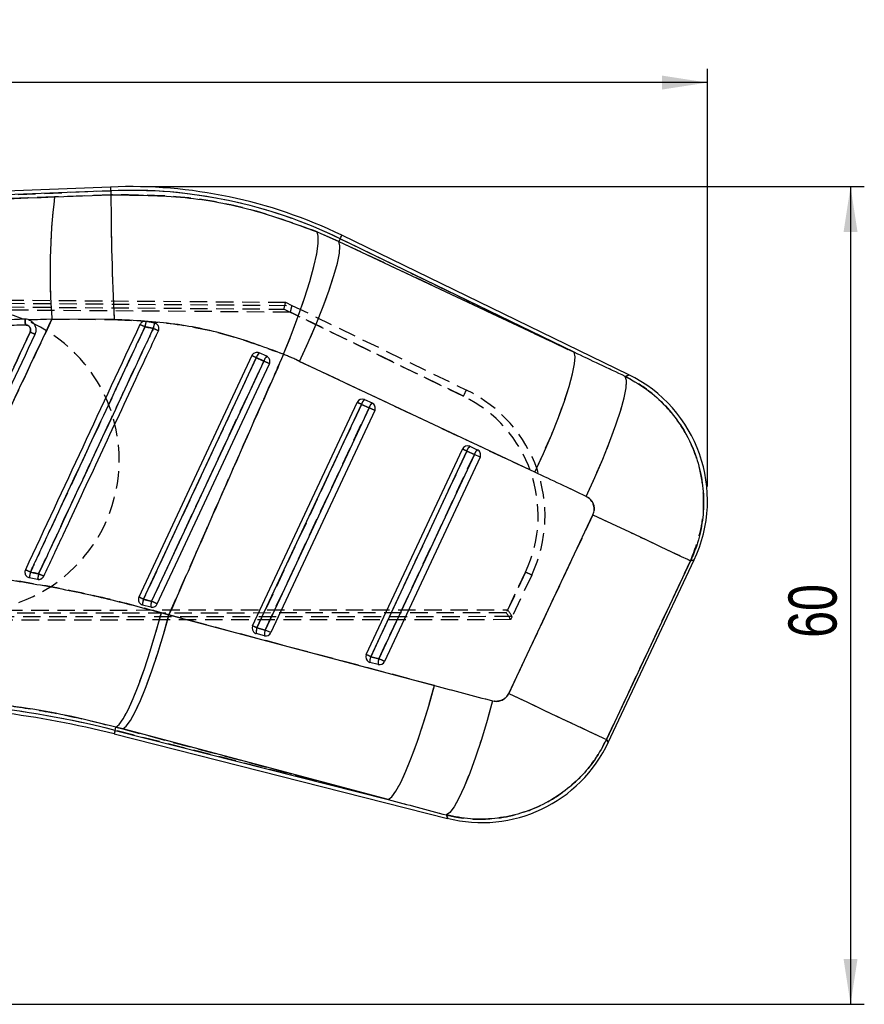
# Model space of a CAD drawing. Extents: x 30 to 368, y 7 to 290.
# Tile 13 of 13: x 306 to 368, y 218 to 290. Entities that reach past the tile are written whole.
import ezdxf

# ---------------------------------------------------------------- set-up
doc = ezdxf.new("R2010")
doc.units = 0
doc.linetypes.add('HIDDEN', pattern=[1.905, 1.27, -0.635])
doc.layers.get('0').update_dxf_attribs({"linetype": 'CONTINUOUS'})
doc.styles.add('SLDTEXTSTYLE0', font='TXT', dxfattribs={"width": 0.75})
doc.dimstyles.new('SLDDIMSTYLE0', dxfattribs={"dimtxt": 3.5, "dimasz": 3.302, "dimexe": 0, "dimexo": 0.0625, "dimgap": 0.875, "dimtad": 1, "dimdec": 0, "dimrnd": 1e-09, "dimzin": 12, "dimtxsty": 'SLDTEXTSTYLE0', "dimsah": 1, "dimcen": 0.09, "dimazin": 3, "dimtfac": 1, "dimtdec": 0, "dimtofl": 0, "dimtmove": 0, "dimatfit": 3, "dimtolj": 1, "dimtzin": 12})
doc.dimstyles.new('SLDDIMSTYLE1', dxfattribs={"dimtxt": 3.5, "dimasz": 3.302, "dimexe": 0, "dimexo": 0.0625, "dimgap": 0.875, "dimtad": 1, "dimdec": 0, "dimrnd": 1e-09, "dimzin": 12, "dimtxsty": 'SLDTEXTSTYLE0', "dimsah": 1, "dimcen": 0.09, "dimazin": 3, "dimtfac": 1, "dimtofl": 0, "dimtmove": 0, "dimatfit": 3, "dimtolj": 1, "dimtzin": 12})

# ---------------------------------------------------------------- blocks, each defined once
blk = doc.blocks.new('_D')
at = {"color": 179, "linetype": 'CONTINUOUS'}
for p, q in [((70.031, 246.754), (70.031, 285.99)), ((356.329, 255.607), (356.329, 285.99)), ((356.329, 284.99), (70.031, 284.99))]:
    blk.add_line(p, q, dxfattribs=at)
for points in [[(70.031, 284.99), (73.333, 284.482), (73.333, 285.498)], [(356.329, 284.99), (353.027, 285.498), (353.027, 284.482)]]:
    blk.add_solid(points, dxfattribs=at)
at = {"color": 179, "linetype": 'CONTINUOUS', "insert": (211.619, 289.501, 0.1), "char_height": 3.5, "attachment_point": 1, "style": 'SLDTEXTSTYLE0'}
blk.add_mtext('286', dxfattribs=at)
blk = doc.blocks.new('_D_1')
at = {"color": 179, "linetype": 'CONTINUOUS'}
for p, q in [((315.351, 277.425), (367.732, 277.425)), ((366.732, 277.425), (366.732, 217.96)), ((206.675, 217.96), (367.732, 217.96))]:
    blk.add_line(p, q, dxfattribs=at)
for points in [[(366.732, 277.425), (366.224, 274.123), (367.24, 274.123)], [(366.732, 217.96), (367.24, 221.262), (366.224, 221.262)]]:
    blk.add_solid(points, dxfattribs=at)
at = {"color": 179, "linetype": 'CONTINUOUS', "insert": (362.22, 244.614, 0.1), "char_height": 3.5, "attachment_point": 1, "rotation": 90, "style": 'SLDTEXTSTYLE0'}
blk.add_mtext('60', dxfattribs=at)

msp = doc.modelspace()

# ---------------------------------------------------------------- linework, layer by layer
at = {"color": 7, "linetype": 'CONTINUOUS'}
for p, q in [((312.9371, 277.3963), (244.807, 274.6591)), ((312.9479, 277.1262), (254.8188, 274.7907)), ((312.9479, 277.1262), (312.9601, 276.8243)), ((308.864, 276.6732), (312.9601, 276.8243)), ((327.9448, 274.136), (329.5243, 273.4333)), ((329.6243, 273.639), (329.5243, 273.4333)), ((346.6273, 265.3745), (329.6243, 273.639)), ((350.6162, 263.7362), (329.7425, 273.8821)), ((329.5243, 273.4333), (346.6273, 265.3745)), ((308.669, 267.7942), (306.9997, 267.7312)), ((306.9997, 267.7312), (307.0194, 267.7234)), ((313.1927, 267.7571), (308.669, 267.7942)), ((316.1202, 267.5056), (315.505, 267.6198)), ((316.2575, 267.4514), (316.1202, 267.5056)), ((323.1988, 265.1308), (314.9932, 247.5709)), ((323.7311, 265.3301), (323.7194, 265.3351)), ((324.2836, 265.085), (323.7311, 265.3301)), ((343.781, 256.6572), (326.6781, 264.716)), ((323.2588, 245.4795), (330.8546, 261.7346)), ((323.5763, 245.3313), (331.1722, 261.5864)), ((331.1722, 261.5864), (331.7247, 261.3413)), ((331.3868, 261.934), (331.9394, 261.6888)), ((331.7247, 261.3413), (324.1729, 245.1803)), ((332.1389, 261.1476), (324.5871, 244.9866)), ((339.0426, 258.5378), (339.5952, 258.2926)), ((331.5244, 243.3881), (338.5105, 258.3384)), ((331.8419, 243.2399), (338.828, 258.1902)), ((339.3806, 257.945), (332.4385, 243.0889)), ((338.828, 258.1902), (339.3806, 257.945)), ((339.7948, 257.7514), (339.3806, 257.945)), ((339.7948, 257.7514), (332.8527, 242.8952)), ((341.8791, 240.5643), (347.9953, 253.5621)), ((355.1052, 250.2166), (348.9891, 237.2187)), ((349.1122, 237.0016), (355.3631, 250.2859)), ((307.0228, 248.9916), (307.624, 248.8654)), ((315.1656, 247.0431), (315.2602, 247.0059)), ((315.2602, 247.0059), (315.8567, 246.855)), ((316.6234, 246.4317), (317.1755, 246.2752)), ((317.1755, 246.2752), (336.4818, 241.145)), ((324.1218, 244.7638), (323.5252, 244.9147)), ((324.1729, 245.1803), (323.5763, 245.3313)), ((324.5871, 244.9866), (324.1729, 245.1803)), ((332.3874, 242.6724), (331.7908, 242.8233)), ((332.4385, 243.0889), (331.8419, 243.2399)), ((313.258, 237.8804), (313.3178, 238.1166)), ((313.258, 237.8804), (333.1175, 232.8554)), ((313.8113, 237.9856), (313.3178, 238.1166)), ((333.1175, 232.8554), (313.8113, 237.9856)), ((313.1917, 237.6183), (337.4384, 231.4832))]:
    msp.add_line(p, q, dxfattribs=at)
at = {"color": 7, "linetype": 'HIDDEN'}
for p, q in [((254.8188, 274.7907), (312.9479, 277.1262)), ((312.9479, 277.1262), (312.9601, 276.8243)), ((312.9601, 276.8243), (308.864, 276.6732)), ((329.5243, 273.4333), (327.9448, 274.136)), ((329.6243, 273.639), (329.5243, 273.4333)), ((329.6243, 273.639), (346.6273, 265.3745)), ((346.6273, 265.3745), (329.5243, 273.4333)), ((238.6785, 269.6957), (325.6551, 269.0136)), ((238.7278, 269.4439), (326.1209, 268.7861)), ((326.0065, 268.2882), (238.6633, 268.9456)), ((238.7057, 269.1955), (325.5405, 268.5145)), ((325.5405, 268.5145), (338.5848, 262.1797)), ((325.6551, 269.0136), (326.1187, 268.7885)), ((326.1187, 268.7885), (338.801, 262.6295)), ((338.5848, 262.1797), (326.0065, 268.2882)), ((306.9997, 267.7312), (308.669, 267.7942)), ((306.9997, 267.7312), (307.0194, 267.7234)), ((308.669, 267.7942), (313.1927, 267.7571)), ((326.6781, 264.716), (343.781, 256.6572)), ((331.1722, 261.5864), (323.5763, 245.3313)), ((331.7247, 261.3413), (331.1722, 261.5864)), ((324.1729, 245.1803), (331.7247, 261.3413)), ((338.828, 258.1902), (331.8419, 243.2399)), ((332.4385, 243.0889), (339.3806, 257.945)), ((339.3806, 257.945), (338.828, 258.1902)), ((339.7948, 257.7514), (339.3806, 257.945)), ((347.9953, 253.5621), (341.8791, 240.5643)), ((348.9891, 237.2187), (355.1052, 250.2166)), ((343.1002, 249.3891), (341.7083, 246.4323)), ((341.8108, 246.6501), (343.1002, 249.3891)), ((343.5504, 249.1762), (342.1254, 246.1492)), ((315.2602, 247.0059), (315.1656, 247.0431)), ((238.5842, 246.5913), (341.8108, 246.6501)), ((341.7083, 246.4323), (238.6245, 246.3411)), ((317.1755, 246.2752), (316.6234, 246.4317)), ((342.0235, 245.9326), (238.5926, 245.8411)), ((342.1253, 246.1515), (238.6444, 246.0926)), ((336.4818, 241.145), (317.1755, 246.2752)), ((342.0235, 245.9326), (342.1254, 246.1492)), ((323.5763, 245.3313), (324.1729, 245.1803)), ((324.5871, 244.9866), (324.1729, 245.1803)), ((331.8419, 243.2399), (332.4385, 243.0889)), ((313.258, 237.8804), (313.3178, 238.1166)), ((333.1175, 232.8554), (313.258, 237.8804)), ((313.3178, 238.1166), (313.8113, 237.9856)), ((313.8113, 237.9856), (333.1175, 232.8554))]:
    msp.add_line(p, q, dxfattribs=at)
at = {"color": 8, "linetype": 'CONTINUOUS', "flags": 128}
for points in [[(312.9479, 277.1262), (312.9432, 277.2443), (312.9398, 277.3287), (312.9378, 277.3794), (312.9371, 277.3963)], [(329.6243, 273.639), (329.676, 273.7453), (329.7129, 273.8213), (329.7351, 273.8669), (329.7425, 273.8821)], [(350.3571, 263.6217), (350.5874, 263.7235), (350.6162, 263.7362)], [(355.3631, 250.2859), (355.3345, 250.2782), (355.1052, 250.2166)], [(313.1917, 237.6183), (313.1958, 237.6347), (313.2083, 237.6838), (313.229, 237.7658), (313.258, 237.8804)], [(348.9891, 237.2187), (349.0985, 237.0257), (349.1122, 237.0016)], [(337.4384, 231.4832), (337.4279, 231.5104), (337.3443, 231.7277)]]:
    msp.add_lwpolyline(points, dxfattribs=at)
at = {"color": 7, "linetype": 'CONTINUOUS', "flags": 128}
for points in [[(325.5111, 265.2308), (326.0698, 266.6291), (326.5823, 268.0037), (327.0346, 269.3172), (327.4143, 270.5335), (327.7111, 271.6195), (327.9168, 272.5454), (328.0259, 273.286), (328.0353, 273.8211), (327.9448, 274.136)], [(326.6781, 264.716), (327.3013, 266.0784), (327.8769, 267.4183), (328.3895, 268.6995), (328.8251, 269.8872), (329.1719, 270.9493), (329.4205, 271.8571), (329.5642, 272.586), (329.5991, 273.1161), (329.5243, 273.4333)], [(315.3206, 247.4184), (315.6642, 248.1541), (317.0389, 251.0968), (322.5378, 262.8677), (323.5241, 264.9792)], [(343.781, 256.6572), (344.4042, 258.0196), (344.9799, 259.3595), (345.4925, 260.6406), (345.9281, 261.8284), (346.2749, 262.8905), (346.5235, 263.7983), (346.6672, 264.5271), (346.7021, 265.0573), (346.6273, 265.3745)], [(324.074, 264.7352), (323.7303, 263.9996), (322.3556, 261.0568), (316.8568, 249.2859), (315.9144, 247.2686)], [(316.3224, 247.0776), (316.6649, 247.8105), (318.0399, 250.7531), (323.5398, 262.5235), (324.4837, 264.5435)], [(347.5078, 254.8982), (348.1365, 256.2681), (348.7169, 257.6151), (349.2331, 258.9022), (349.671, 260.0942), (350.0185, 261.1583), (350.2663, 262.0655), (350.4073, 262.7908), (350.4379, 263.3143), (350.3571, 263.6217)], [(347.9953, 253.5621), (349.3619, 252.9191), (350.6566, 252.3098), (351.8425, 251.7518), (352.8852, 251.2612), (353.755, 250.8519), (354.4267, 250.5358), (354.8811, 250.322), (355.1052, 250.2166)], [(313.3178, 238.1166), (313.5618, 238.3094), (313.8579, 238.7287), (314.1984, 239.3632), (314.5744, 240.1966), (314.976, 241.2067), (315.3926, 242.3672), (315.8134, 243.6477), (316.2273, 245.0145), (316.6234, 246.4317)], [(313.8113, 237.9856), (314.065, 238.1756), (314.3706, 238.5917), (314.7199, 239.223), (315.104, 240.053), (315.5126, 241.0599), (315.9352, 242.2174), (316.3606, 243.4951), (316.7777, 244.8596), (317.1755, 246.2752)], [(333.1175, 232.8554), (333.3713, 233.0454), (333.6768, 233.4615), (334.0262, 234.0928), (334.4102, 234.9228), (334.8189, 235.9298), (335.2414, 237.0872), (335.6668, 238.365), (336.0839, 239.7294), (336.4818, 241.145)], [(340.7104, 240.0243), (340.3117, 238.5992), (339.8935, 237.2259), (339.467, 235.9411), (339.0435, 234.7788), (338.6341, 233.7698), (338.2498, 232.941), (337.9008, 232.3142), (337.5963, 231.9062), (337.3443, 231.7277)], [(341.8791, 240.5643), (343.2457, 239.9212), (344.5405, 239.312), (345.7263, 238.754), (346.7691, 238.2633), (347.6388, 237.8541), (348.3106, 237.538), (348.765, 237.3241), (348.9891, 237.2187)]]:
    msp.add_lwpolyline(points, dxfattribs=at)
at = {"color": 7, "linetype": 'HIDDEN', "flags": 128}
for points in [[(325.5111, 265.2308), (326.0698, 266.6291), (326.5823, 268.0037), (327.0346, 269.3172), (327.4143, 270.5335), (327.7111, 271.6195), (327.9168, 272.5454), (328.0259, 273.286), (328.0353, 273.8211), (327.9448, 274.136)], [(326.6781, 264.716), (327.3013, 266.0784), (327.8769, 267.4183), (328.3895, 268.6995), (328.8251, 269.8872), (329.1719, 270.9493), (329.4205, 271.8571), (329.5642, 272.586), (329.5991, 273.1161), (329.5243, 273.4333)], [(323.5241, 264.9792), (323.1805, 264.2435), (321.8057, 261.3008), (316.3069, 249.5298), (315.3206, 247.4184)], [(343.781, 256.6572), (344.4042, 258.0196), (344.9799, 259.3595), (345.4925, 260.6406), (345.9281, 261.8284), (346.2749, 262.8905), (346.5235, 263.7983), (346.6672, 264.5271), (346.7021, 265.0573), (346.6273, 265.3745)], [(315.9144, 247.2686), (316.2581, 248.0043), (317.6328, 250.9471), (323.1316, 262.718), (324.074, 264.7352)], [(347.5078, 254.8982), (348.1365, 256.2681), (348.7169, 257.6151), (349.2331, 258.9022), (349.671, 260.0942), (350.0185, 261.1583), (350.2663, 262.0655), (350.4073, 262.7908), (350.4379, 263.3143), (350.3571, 263.6217)], [(350.6162, 263.7362), (350.5874, 263.7235), (350.3571, 263.6217)], [(347.9953, 253.5621), (349.3619, 252.9191), (350.6566, 252.3098), (351.8425, 251.7518), (352.8852, 251.2612), (353.755, 250.8519), (354.4267, 250.5358), (354.8811, 250.322), (355.1052, 250.2166)], [(355.1052, 250.2166), (355.3345, 250.2782), (355.3631, 250.2859)], [(313.3178, 238.1166), (313.5618, 238.3094), (313.8579, 238.7287), (314.1984, 239.3632), (314.5744, 240.1966), (314.976, 241.2067), (315.3926, 242.3672), (315.8134, 243.6477), (316.2273, 245.0145), (316.6234, 246.4317)], [(313.8113, 237.9856), (314.065, 238.1756), (314.3706, 238.5917), (314.7199, 239.223), (315.104, 240.053), (315.5126, 241.0599), (315.9352, 242.2174), (316.3606, 243.4951), (316.7777, 244.8596), (317.1755, 246.2752)], [(333.1175, 232.8554), (333.3713, 233.0454), (333.6768, 233.4615), (334.0262, 234.0928), (334.4102, 234.9228), (334.8189, 235.9298), (335.2414, 237.0872), (335.6668, 238.365), (336.0839, 239.7294), (336.4818, 241.145)], [(340.7104, 240.0243), (340.3117, 238.5992), (339.8935, 237.2259), (339.467, 235.9411), (339.0435, 234.7788), (338.6341, 233.7698), (338.2498, 232.941), (337.9008, 232.3142), (337.5963, 231.9062), (337.3443, 231.7277)], [(341.8791, 240.5643), (343.2457, 239.9212), (344.5405, 239.312), (345.7263, 238.754), (346.7691, 238.2633), (347.6388, 237.8541), (348.3106, 237.538), (348.765, 237.3241), (348.9891, 237.2187)], [(313.258, 237.8804), (313.229, 237.7658), (313.2083, 237.6838), (313.1958, 237.6347), (313.1917, 237.6183)], [(349.1122, 237.0016), (349.0985, 237.0257), (348.9891, 237.2187)], [(337.3443, 231.7277), (337.4279, 231.5104), (337.4384, 231.4832)]]:
    msp.add_lwpolyline(points, dxfattribs=at)
at = {"color": 7, "linetype": 'CONTINUOUS'}
for centre, radius, start, end in [((314.3505, 242.2155), 35.2092, 64.077394, 92.300696), ((314.3505, 242.2155), 34.9388, 64.077394, 92.300696), ((351.7295, 271.2899), 43.2023, 172.841983, 184.64125), ((497.4736, 277.0217), 184.5136, 180.061296, 182.878107), ((301.4391, 237.5067), 32.8456, 64.788022, 65.486684), ((323.5371, 265.9023), 8.2137, 167.930752, 170.745175), ((321.0988, 266.2237), 5.141, 165.560669, 170.052164), ((299.6762, 231.8494), 38.8723, 64.501785, 65.112528), ((299.5309, 250.4583), 18.0415, 64.044994, 65.249755), ((278.5086, 168.8339), 106.1617, 64.91084, 65.104583), ((324.4014, 264.6984), 0.9211, 136.699232, 162.254616), ((324.9064, 264.4741), 0.8725, 135.5501, 162.580734), ((223.4039, 49.0574), 238.0155, 64.869754, 64.978651), ((346.1791, 254.6074), 10.15, 334.485882, 64.334318), ((331.2225, 261.5627), 0.406, 68.745748, 154.953773), ((233.4627, 52.6709), 230.6357, 64.934578, 65.021626), ((331.935, 261.3554), 0.7971, 133.460651, 163.155108), ((331.2276, 261.5757), 0.392, 66.045946, 68.756819), ((332.4876, 261.1103), 0.797, 133.457342, 163.155135), ((331.7738, 261.3204), 0.404, 334.674811, 65.803998), ((161.6835, -102.8321), 401.9158, 64.905831, 64.971014), ((338.8783, 258.1665), 0.406, 68.745748, 154.953773), ((339.5908, 257.9592), 0.797, 133.457342, 163.155135), ((338.8794, 258.1697), 0.4026, 66.087073, 68.726319), ((250.2425, 68.8217), 209.0642, 64.930087, 65.026117), ((340.1433, 257.7141), 0.7969, 133.454677, 163.157525), ((339.4296, 257.9241), 0.404, 334.680303, 65.798506), ((295.4317, 224.6373), 27.3682, 64.755064, 65.598274), ((321.6585, 246.2332), 14.8934, 167.756244, 169.326657), ((314.9045, 247.6515), 7.381, 167.359992, 170.533981), ((294.6626, 221.1101), 31.0295, 64.389226, 65.150286), ((280.5404, 173.1862), 81.9761, 64.895385, 65.147834), ((316.3239, 247.061), 1.0651, 160.392314, 182.964627), ((316.8621, 246.9255), 1.0079, 160.097265, 184.012943), ((242.1811, 89.2209), 174.4009, 64.841727, 64.989734), ((323.6266, 245.3076), 0.406, 154.953773, 240.855645), ((226.9286, 38.6893), 228.1264, 64.934237, 65.022243), ((323.623, 245.3011), 0.3985, 240.858483, 255.801223), ((324.4095, 245.0177), 0.8902, 159.373371, 186.639974), ((325.0068, 244.8666), 0.891, 159.384812, 186.628532), ((324.2196, 245.1568), 0.405, 256.032223, 335.153932), ((331.8922, 243.2162), 0.406, 154.953773, 240.855645), ((234.0594, 34.1665), 230.8096, 64.934748, 65.021731), ((331.8884, 243.2094), 0.3983, 240.853091, 255.806615), ((332.6751, 242.9263), 0.8902, 159.373364, 186.63998), ((333.2716, 242.7753), 0.8902, 159.373364, 186.63998), ((332.4852, 243.0654), 0.405, 256.030482, 335.157103), ((153.0872, -140.9767), 423.8789, 64.906518, 64.968322), ((296.1654, 170.3278), 69.6815, 75.800696, 89.796481), ((296.1654, 170.3278), 69.4111, 75.800696, 89.800696), ((339.9282, 241.3231), 10.15, 255.562584, 335.115766)]:
    msp.add_arc(centre, radius, start, end, dxfattribs=at)
at = {"color": 7, "linetype": 'HIDDEN'}
for centre, radius, start, end in [((314.3505, 242.2155), 34.9388, 64.077394, 92.300696), ((351.7295, 271.2899), 43.2023, 172.841983, 184.64125), ((497.4736, 277.0217), 184.5136, 180.061296, 182.878107), ((302.5581, 257.5461), 11, 269.800696, 89.800696), ((301.4391, 237.5067), 32.8456, 64.788022, 65.486684), ((323.5371, 265.9023), 8.2137, 167.930752, 170.745175), ((321.0988, 266.2237), 5.141, 165.560669, 170.052164), ((299.6762, 231.8494), 38.8723, 64.501785, 65.112528), ((316.0423, 267.1072), 0.406, 57.985888, 78.935363), ((299.2176, 249.614), 18.9378, 64.310595, 65.458334), ((278.5086, 168.8339), 106.1617, 64.91084, 65.104583), ((324.4014, 264.6984), 0.9211, 136.699232, 162.254616), ((324.9064, 264.4741), 0.8725, 135.5501, 162.580734), ((223.4039, 49.0574), 238.0155, 64.869754, 64.978651), ((310.2151, 276.0963), 31.5992, 333.869928, 334.774832), ((334.3692, 253.4992), 9.65, 334.791647, 64.096989), ((334.367, 253.4992), 10.15, 334.791647, 64.096989), ((233.4627, 52.6709), 230.6357, 64.934578, 65.021626), ((331.935, 261.3554), 0.7971, 133.460651, 163.155108), ((332.4876, 261.1103), 0.797, 133.457342, 163.155135), ((161.6835, -102.8321), 401.9158, 64.905831, 64.971014), ((339.5908, 257.9592), 0.797, 133.457342, 163.155135), ((250.2425, 68.8217), 209.0642, 64.930087, 65.026117), ((340.1433, 257.7141), 0.7969, 133.454677, 163.157525), ((295.4317, 224.6373), 27.3682, 64.755064, 65.598274), ((321.6585, 246.2332), 14.8934, 167.756244, 169.326657), ((314.9045, 247.6515), 7.381, 167.359992, 170.533981), ((294.6626, 221.1101), 31.0295, 64.389226, 65.150286), ((314.7517, 188.8754), 66.8248, 64.471615, 64.898618), ((280.5404, 173.1862), 81.9761, 64.895385, 65.147834), ((316.3239, 247.061), 1.0651, 160.392314, 182.964627), ((316.8621, 246.9255), 1.0079, 160.097265, 184.012943), ((242.1811, 89.2209), 174.4009, 64.841727, 64.989734), ((226.9286, 38.6893), 228.1264, 64.934237, 65.022243), ((324.4095, 245.0177), 0.8902, 159.373371, 186.639974), ((325.0068, 244.8666), 0.891, 159.384812, 186.628532), ((234.0594, 34.1665), 230.8096, 64.934748, 65.021731), ((332.6751, 242.9263), 0.8902, 159.373364, 186.63998), ((333.2716, 242.7753), 0.8902, 159.373364, 186.63998), ((153.0872, -140.9767), 423.8789, 64.906518, 64.968322), ((296.1654, 170.3278), 69.6815, 75.800696, 89.796481)]:
    msp.add_arc(centre, radius, start, end, dxfattribs=at)
for centre, major_axis, ratio, start_param, end_param in [((325.5383, 268.5145), (0.1168, 0.4991), 0.0041474, 4.7133447, 6.2831853), ((326.0043, 268.2882), (0.1168, 0.4991), 0.0041474, 4.713344, 6.2143069), ((324.9559, 268.7973), (1.165, -0.011), 0.0299477, 6.2783435, 6.3462846), ((315.7628, 241.5509), (23.1725, -10.9038), 0.9999268, 1.5702682, 1.6200773), ((351.4929, 184.3117), (402.7538, -195.9046), 0.1586389, 1.6506194, 1.6598531), ((352.6249, 183.779), (402.7612, -195.8892), 0.1382425, 1.6506083, 1.6598421), ((341.7061, 246.4323), (-0.3174, 0.4997), 0.003104, 3.1415927, 4.7104024), ((341.8086, 246.6501), (-0.3173, 0.4998), 0.003104, 3.2094402, 4.710403), ((341.5726, 246.1487), (0.5531, 0.0015), 0.063181, 6.2532427, 6.319122), ((401.7816, 288.2456), (442.8411, -110.3345), 0.1356176, 4.5982543, 4.6078962), ((400.6496, 288.7783), (442.904, -110.0855), 0.1556261, 4.5980938, 4.6077357)]:
    msp.add_ellipse(centre, major_axis=major_axis, ratio=ratio, start_param=start_param, end_param=end_param, dxfattribs=at)
at = {"color": 7, "linetype": 'CONTINUOUS'}
for centre, major_axis, ratio, start_param, end_param in [((315.7628, 241.5509), (23.1725, -10.9038), 0.9999268, 1.5702682, 1.6200773), ((351.4929, 184.3117), (402.7538, -195.9046), 0.1586389, 1.6506194, 1.6598531), ((352.6249, 183.779), (402.7612, -195.8892), 0.1382425, 1.6506083, 1.6598421), ((401.7816, 288.2456), (442.8411, -110.3345), 0.1356176, 4.5982543, 4.6078962), ((400.6496, 288.7783), (442.904, -110.0855), 0.1556261, 4.5980938, 4.6077357)]:
    msp.add_ellipse(centre, major_axis=major_axis, ratio=ratio, start_param=start_param, end_param=end_param, dxfattribs=at)
for points, knots in [([(254.8188, 274.7907), (262.3843, 275.054), (280.399, 275.681), (298.4143, 276.309), (308.864, 276.6732)], [0, 0, 0, 0, 0.4199586, 1, 1, 1, 1]), ([(312.9601, 276.8243), (314.7619, 276.813), (318.2075, 276.7914), (323.2692, 275.8507), (326.3754, 274.7116), (327.9448, 274.136)], [0, 0, 0, 0, 0.3516038, 0.6723842, 1, 1, 1, 1]), ([(249.1069, 265.3809), (259.4933, 265.7399), (278.7033, 266.4038), (297.9141, 267.0632), (306.738, 267.3661)], [0, 0, 0, 0, 0.540679, 1, 1, 1, 1]), ([(306.6998, 267.781), (306.4473, 267.7723), (305.1147, 267.7265), (299.462, 267.5319), (285.5084, 267.0508), (269.4791, 266.4965), (257.7701, 266.0901), (254.6142, 265.9806)], [0, 0, 0, 0, 0.0145447, 0.0767506, 0.3255746, 0.8182255, 1, 1, 1, 1]), ([(300.0603, 249.49), (300.4511, 250.3199), (302.1339, 253.8942), (305.0037, 259.9954), (307.4814, 265.2674), (308.669, 267.7942)], [0, 0, 0, 0, 0.1360562, 0.5859232, 1, 1, 1, 1]), ([(306.9997, 267.7312), (306.9795, 267.7384), (306.8835, 267.7725), (306.7808, 267.7773), (306.6998, 267.781)], [0, 0, 0, 0, 0.2104039, 1, 1, 1, 1]), ([(306.6998, 267.781), (306.7031, 267.7743), (306.71, 267.7603), (306.7213, 267.6662), (306.7316, 267.5285), (306.7359, 267.4202), (306.738, 267.3661)], [0, 0, 0, 0, 0.2370091, 0.4913401, 0.7456717, 1, 1, 1, 1]), ([(306.738, 267.3661), (306.7809, 267.3631), (306.8654, 267.3573), (306.9782, 267.2954), (307.0641, 267.2035), (307.114, 267.0876), (307.1253, 266.9605), (307.0978, 266.8816), (307.0842, 266.8424)], [0, 0, 0, 0, 0.17098093, 0.33675339, 0.5024976, 0.66822742, 0.83520586, 1, 1, 1, 1]), ([(315.0669, 267.3917), (313.6788, 264.4199), (310.9026, 258.4762), (308.1264, 252.5326), (306.7384, 249.5607)], [0, 0, 0, 0, 0.5000001, 1, 1, 1, 1]), ([(307.0194, 267.7234), (307.0779, 267.6941), (307.2143, 267.6257), (307.3807, 267.4453), (307.4882, 267.2047), (307.5152, 266.9345), (307.4567, 266.7658), (307.427, 266.68)], [0, 0, 0, 0, 0.15687762, 0.3660058, 0.57500581, 0.78377518, 1, 1, 1, 1]), ([(307.1039, 249.3916), (307.2184, 249.6369), (307.791, 250.8631), (310.1958, 256.0133), (312.8567, 261.712), (315.0597, 266.4296), (315.4303, 267.2233)], [0, 0, 0, 0, 0.0412601, 0.2063008, 0.8664635, 1, 1, 1, 1]), ([(316.0351, 267.1118), (315.9206, 266.8666), (315.348, 265.6404), (312.9431, 260.4902), (310.28, 254.7871), (308.0751, 250.0649), (307.7024, 249.2667)], [0, 0, 0, 0, 0.04122903, 0.20614516, 0.86580995, 1, 1, 1, 1]), ([(325.5111, 265.2308), (324.2413, 265.7045), (321.6789, 266.6604), (317.5277, 267.547), (314.6657, 267.6857), (313.1927, 267.7571)], [0, 0, 0, 0, 0.3228224, 0.65145978, 1, 1, 1, 1]), ([(315.505, 267.6198), (315.4592, 267.6233), (315.3676, 267.6302), (315.2364, 267.5821), (315.1299, 267.501), (315.087, 267.4265), (315.0669, 267.3917)], [0, 0, 0, 0, 0.2579476, 0.5158962, 0.7738251, 1, 1, 1, 1]), ([(315.4303, 267.2233), (315.5667, 267.1991), (315.7686, 267.1632), (315.9699, 267.1244), (316.0351, 267.1118)], [0, 0, 0, 0, 0.6759489, 1, 1, 1, 1]), ([(316.41, 266.9355), (316.4247, 266.9763), (316.4547, 267.0603), (316.4456, 267.1977), (316.3935, 267.3256), (316.3215, 267.4081), (316.2707, 267.4425), (316.2575, 267.4514)], [0, 0, 0, 0, 0.2203466, 0.4530743, 0.6858061, 0.9185176, 1, 1, 1, 1]), ([(307.0842, 266.8424), (305.8132, 264.1207), (303.2714, 258.6772), (300.7298, 253.2337), (299.459, 250.512)], [0, 0, 0, 0, 0.500012, 1, 1, 1, 1]), ([(307.427, 266.68), (306.1557, 263.9583), (303.6131, 258.515), (301.0706, 253.0715), (299.7993, 250.3498)], [0, 0, 0, 0, 0.4999998, 1, 1, 1, 1]), ([(308.0752, 249.091), (308.1891, 249.3349), (308.7612, 250.5597), (311.1661, 255.7083), (313.8304, 261.4126), (316.0366, 266.1359), (316.41, 266.9355)], [0, 0, 0, 0, 0.0410063, 0.2059204, 0.8655766, 1, 1, 1, 1]), ([(325.5111, 265.2308), (325.1285, 264.3654), (323.4038, 260.4643), (320.621, 254.1476), (318.2329, 248.6911), (317.1755, 246.2752)], [0, 0, 0, 0, 0.1370791, 0.6179388, 1, 1, 1, 1]), ([(323.7194, 265.3351), (323.6752, 265.3482), (323.5869, 265.3743), (323.4471, 265.3548), (323.3229, 265.2932), (323.2409, 265.2105), (323.2092, 265.1505), (323.1988, 265.1308)], [0, 0, 0, 0, 0.223675, 0.4473553, 0.6702229, 0.8916865, 1, 1, 1, 1]), ([(323.5241, 264.9792), (323.6331, 264.9308), (323.8164, 264.8495), (323.9996, 264.7682), (324.074, 264.7352)], [0, 0, 0, 0, 0.5941648, 1, 1, 1, 1]), ([(324.4837, 264.5435), (324.4984, 264.5843), (324.5285, 264.6681), (324.5199, 264.8053), (324.4686, 264.9327), (324.385, 265.0304), (324.3143, 265.0685), (324.2836, 265.085)], [0, 0, 0, 0, 0.2003981, 0.4124692, 0.62454, 0.8366131, 1, 1, 1, 1]), ([(350.3571, 263.6217), (350.9662, 263.2769), (352.0861, 262.6429), (353.4506, 261.3447), (354.6195, 259.8165), (355.4524, 258.1008), (355.9305, 256.296), (356.0946, 254.625), (355.9734, 252.952), (355.6338, 251.4667), (355.2609, 250.5849), (355.1052, 250.2166)], [0, 0, 0, 0, 0.1330821, 0.2446988, 0.3563155, 0.4986686, 0.6048076, 0.7109462, 0.8173194, 0.9236924, 1, 1, 1, 1]), ([(347.9953, 253.5621), (348.011, 253.599), (348.0704, 253.7384), (348.1088, 254.0042), (348.0538, 254.3014), (347.9167, 254.5735), (347.735, 254.7734), (347.5699, 254.8641), (347.5078, 254.8982)], [0, 0, 0, 0, 0.0760409, 0.2869494, 0.497806, 0.6404203, 0.864835, 1, 1, 1, 1]), ([(300.0603, 249.49), (301.4465, 249.348), (304.219, 249.0641), (308.3794, 248.3844), (312.5303, 247.5321), (315.259, 246.7985), (316.6234, 246.4317)], [0, 0, 0, 0, 0.247684, 0.4953601, 0.7476816, 1, 1, 1, 1]), ([(306.7384, 249.5607), (306.7231, 249.5174), (306.6926, 249.4309), (306.7047, 249.2913), (306.7432, 249.1998), (306.7729, 249.1572), (306.7767, 249.1518)], [0, 0, 0, 0, 0.3179977, 0.6359893, 0.9539898, 1, 1, 1, 1]), ([(307.7024, 249.2667), (307.5731, 249.2937), (307.3736, 249.3353), (307.1742, 249.377), (307.1039, 249.3916)], [0, 0, 0, 0, 0.6479336, 1, 1, 1, 1]), ([(306.7767, 249.1518), (306.8069, 249.1174), (306.8675, 249.0486), (306.9614, 249.0059), (307.0142, 248.9936), (307.0228, 248.9916)], [0, 0, 0, 0, 0.4555785, 0.9111598, 1, 1, 1, 1]), ([(307.624, 248.8654), (307.6511, 248.8614), (307.7234, 248.8508), (307.8428, 248.8721), (307.9641, 248.9385), (308.0388, 249.0202), (308.0674, 249.0758), (308.0752, 249.091)], [0, 0, 0, 0, 0.1513766, 0.4027826, 0.6542109, 0.9056172, 1, 1, 1, 1]), ([(314.9932, 247.5709), (314.978, 247.5278), (314.9476, 247.4417), (314.9591, 247.3025), (315.0128, 247.1759), (315.0896, 247.0898), (315.147, 247.0546), (315.1656, 247.0431)], [0, 0, 0, 0, 0.2223608, 0.4447043, 0.6676097, 0.8917322, 1, 1, 1, 1]), ([(315.9144, 247.2686), (315.8055, 247.2961), (315.6077, 247.346), (315.4097, 247.3959), (315.3206, 247.4184)], [0, 0, 0, 0, 0.5501773, 1, 1, 1, 1]), ([(315.8567, 246.855), (315.8676, 246.8525), (315.9226, 246.8401), (316.0266, 246.8414), (316.1562, 246.8881), (316.2609, 246.9702), (316.303, 247.0438), (316.3224, 247.0776)], [0, 0, 0, 0, 0.0605282, 0.3043328, 0.5481581, 0.7919905, 1, 1, 1, 1]), ([(313.3178, 238.1166), (312.2578, 238.3823), (310.1377, 238.9138), (306.8614, 239.5067), (303.5304, 239.9535), (301.283, 240.1008), (300.1592, 240.1745)], [0, 0, 0, 0, 0.24701765, 0.49403894, 0.74701241, 1, 1, 1, 1]), ([(340.7104, 240.0243), (340.7157, 240.0229), (340.8304, 239.9933), (341.0662, 239.9752), (341.3543, 240.0517), (341.6055, 240.1993), (341.7745, 240.3678), (341.8531, 240.5154), (341.8791, 240.5643)], [0, 0, 0, 0, 0.0119331, 0.2564514, 0.5011451, 0.6418708, 0.8812539, 1, 1, 1, 1]), ([(348.9891, 237.2187), (348.7281, 236.7307), (348.2029, 235.7487), (347.1182, 234.4623), (345.7788, 233.2914), (344.2351, 232.3766), (342.5481, 231.7522), (340.8457, 231.4304), (339.0848, 231.3873), (337.9245, 231.6142), (337.3443, 231.7277)], [0, 0, 0, 0, 0.119087, 0.239639, 0.3601912, 0.5011314, 0.6234677, 0.745804, 0.8729018, 1, 1, 1, 1])]:
    msp.add_open_spline(points, degree=3, knots=knots, dxfattribs=at)
at = {"color": 7, "linetype": 'HIDDEN'}
for points, knots in [([(308.864, 276.6732), (298.4143, 276.309), (280.399, 275.681), (262.3843, 275.054), (254.8188, 274.7907)], [0, 0, 0, 0, 0.5800414, 1, 1, 1, 1]), ([(327.9448, 274.136), (326.2757, 274.7437), (323.0597, 275.9145), (317.9882, 276.8057), (314.648, 276.8181), (312.9601, 276.8243)], [0, 0, 0, 0, 0.3480157, 0.6705321, 1, 1, 1, 1]), ([(306.7379, 267.3661), (296.3511, 267.0095), (277.1404, 266.35), (257.9305, 265.6859), (249.107, 265.3809)], [0, 0, 0, 0, 0.54067974, 1, 1, 1, 1]), ([(308.669, 267.7942), (307.4506, 265.2019), (304.9729, 259.9299), (302.103, 253.8287), (300.4511, 250.3199), (300.0603, 249.49)], [0, 0, 0, 0, 0.4248119, 0.8639418, 1, 1, 1, 1]), ([(306.7379, 267.3661), (306.7358, 267.4202), (306.7316, 267.5285), (306.7212, 267.6662), (306.71, 267.7603), (306.7031, 267.7743), (306.6998, 267.781)], [0, 0, 0, 0, 0.2543265, 0.5086585, 0.7629922, 1, 1, 1, 1]), ([(307.0835, 266.841), (307.0979, 266.8823), (307.1259, 266.963), (307.1129, 267.0918), (307.0619, 267.2069), (306.9749, 267.2979), (306.8627, 267.3579), (306.7795, 267.3633), (306.7379, 267.3661)], [0, 0, 0, 0, 0.1728879, 0.3382703, 0.5036885, 0.6691326, 0.8345714, 1, 1, 1, 1]), ([(315.4303, 267.2233), (315.3158, 266.9781), (314.7432, 265.7519), (312.3383, 260.6017), (309.6773, 254.9031), (307.4745, 250.1854), (307.1039, 249.3916)], [0, 0, 0, 0, 0.04126, 0.2063006, 0.8664634, 1, 1, 1, 1]), ([(307.7024, 249.2667), (309.1046, 252.2697), (311.8821, 258.2181), (314.6597, 264.1664), (316.0351, 267.1118)], [0, 0, 0, 0, 0.5048413, 1, 1, 1, 1]), ([(313.1927, 267.7571), (314.5515, 267.6952), (317.2947, 267.5704), (321.4567, 266.7304), (324.1291, 265.7419), (325.5111, 265.2308)], [0, 0, 0, 0, 0.3215621, 0.6491792, 1, 1, 1, 1]), ([(316.0351, 267.1118), (315.9699, 267.1244), (315.7686, 267.1632), (315.5667, 267.1991), (315.4303, 267.2233)], [0, 0, 0, 0, 0.3240511, 1, 1, 1, 1]), ([(299.4588, 250.5116), (300.7297, 253.2335), (303.2711, 258.6766), (305.8128, 264.1197), (307.0835, 266.841)], [0, 0, 0, 0, 0.5000429, 1, 1, 1, 1]), ([(317.1755, 246.2752), (318.2039, 248.625), (320.6119, 254.1272), (323.3947, 260.4439), (325.1486, 264.4109), (325.5111, 265.2308)], [0, 0, 0, 0, 0.37161697, 0.87012281, 1, 1, 1, 1]), ([(324.074, 264.7352), (323.9996, 264.7682), (323.8164, 264.8495), (323.6331, 264.9308), (323.5241, 264.9792)], [0, 0, 0, 0, 0.4058352, 1, 1, 1, 1]), ([(355.1052, 250.2166), (355.4121, 251.0241), (355.9181, 252.3557), (356.0878, 254.3397), (355.9744, 256.1077), (355.5366, 257.8438), (354.7919, 259.4781), (353.8374, 260.8973), (352.659, 262.126), (351.4766, 263.0286), (350.6679, 263.4571), (350.3571, 263.6217)], [0, 0, 0, 0, 0.1640708, 0.2705327, 0.3769946, 0.5010286, 0.6095025, 0.7179765, 0.8254469, 0.9329177, 1, 1, 1, 1]), ([(347.5078, 254.8982), (347.5396, 254.8819), (347.6721, 254.814), (347.8741, 254.6378), (348.0235, 254.38), (348.0959, 254.0984), (348.0969, 253.8285), (348.0261, 253.643), (347.9953, 253.5621)], [0, 0, 0, 0, 0.0681996, 0.2849219, 0.5017974, 0.6255373, 0.8366413, 1, 1, 1, 1]), ([(316.6234, 246.4317), (315.2845, 246.792), (312.6066, 247.5127), (308.4831, 248.3652), (304.2975, 249.055), (301.4727, 249.345), (300.0603, 249.49)], [0, 0, 0, 0, 0.2476448, 0.4952926, 0.7476423, 1, 1, 1, 1]), ([(307.1039, 249.3916), (307.1742, 249.377), (307.3736, 249.3353), (307.5731, 249.2937), (307.7024, 249.2667)], [0, 0, 0, 0, 0.3520664, 1, 1, 1, 1]), ([(307.734, 248.8615), (307.6978, 248.8596), (307.6608, 248.8577), (307.6248, 248.8653), (307.624, 248.8654)], [0, 0, 0, 0, 0.9770547, 1, 1, 1, 1]), ([(307.9634, 248.9545), (307.9415, 248.9335), (307.9126, 248.9057), (307.8746, 248.8955), (307.8653, 248.8929)], [0, 0, 0, 0, 0.7542477, 1, 1, 1, 1]), ([(315.3206, 247.4184), (315.4097, 247.3959), (315.6077, 247.346), (315.8055, 247.2961), (315.9144, 247.2686)], [0, 0, 0, 0, 0.4498227, 1, 1, 1, 1]), ([(300.1592, 240.1745), (301.2568, 240.103), (303.4518, 239.9599), (306.7574, 239.523), (310.0613, 238.9317), (312.2323, 238.3883), (313.3178, 238.1166)], [0, 0, 0, 0, 0.2470936, 0.494173, 0.7470895, 1, 1, 1, 1]), ([(341.8791, 240.5643), (341.8749, 240.5555), (341.8224, 240.4465), (341.6809, 240.256), (341.4313, 240.0858), (341.1426, 239.9908), (340.9044, 239.9805), (340.7503, 240.0153), (340.7104, 240.0243)], [0, 0, 0, 0, 0.0210036, 0.2596025, 0.4981518, 0.658262, 0.9113254, 1, 1, 1, 1]), ([(337.3443, 231.7277), (337.7414, 231.6433), (338.7102, 231.4374), (340.2944, 231.3907), (342.1954, 231.64), (343.993, 232.256), (345.6083, 233.1849), (346.9431, 234.2787), (348.1205, 235.6177), (348.6995, 236.685), (348.9891, 237.2187)], [0, 0, 0, 0, 0.0873921, 0.2132496, 0.3391061, 0.4988418, 0.6188024, 0.7387623, 0.869381, 1, 1, 1, 1])]:
    msp.add_open_spline(points, degree=3, knots=knots, dxfattribs=at)

# ---------------------------------------------------------------- dimensions: what is measured, and where the dimension line sits
at = {"color": 179, "linetype": 'CONTINUOUS'}
dim = msp.add_linear_dim(base=(70.0306, 284.9895), p1=(356.3291, 254.6074), p2=(70.0306, 245.754), dimstyle='SLDDIMSTYLE0', dxfattribs=at)
dim.commit()
dim.dimension.update_dxf_attribs({"geometry": '_D', "text_midpoint": (216.92, 284.9895), "dimtype": 160})
dim = msp.add_linear_dim(base=(366.7321, 217.9601), p1=(314.3505, 277.4247), p2=(205.6749, 217.9601), angle=90, dimstyle='SLDDIMSTYLE1', dxfattribs=at)
dim.commit()
dim.dimension.update_dxf_attribs({"geometry": '_D_1', "text_midpoint": (366.7321, 248.6224), "dimtype": 160})

doc.saveas('drawing.dxf')
